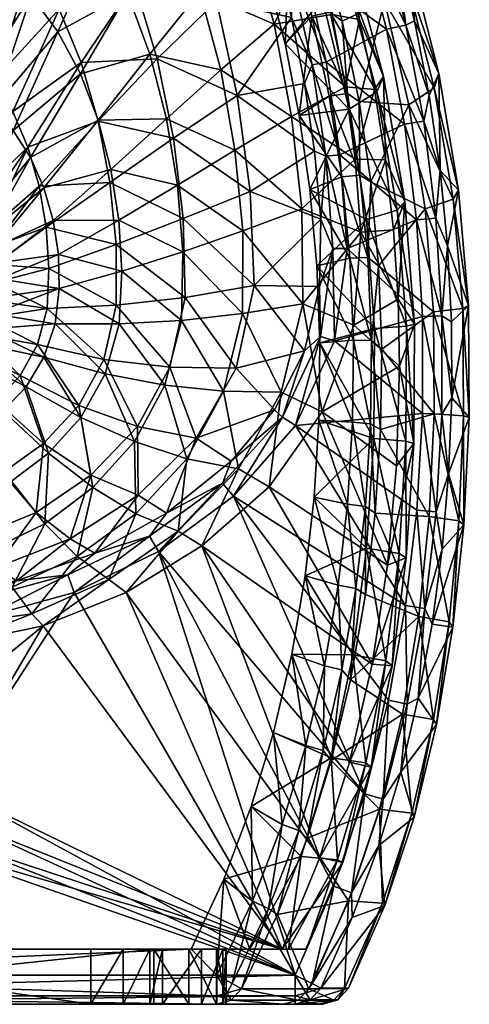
# Model space of a CAD drawing. Header units: inches. Extents: x -197 to 197, y -220 to 337.
# Tile 5 of 7: x 42 to 197, y -220 to 119. Entities that reach past the tile are written whole.
import ezdxf

# ---------------------------------------------------------------- set-up
doc = ezdxf.new("R2010")
doc.units = ezdxf.units.IN
doc.header["$MEASUREMENT"] = 0
doc.layers.add('Layer 1', color=7, linetype='Continuous')

# ---------------------------------------------------------------- blocks, each defined once
blk = doc.blocks.new('Bidet a terra MOAI')
at = {"color": 9, "true_color": 0xc0c0c0}
mesh = blk.add_polyface(dxfattribs=at)
corners = [(0, 147.27, -147.57), (12.34, 149.79, -145.63), (0, 162.83, -140.91), (0, 131.28, -153.42), (0, 115.01, -158.43), (8.69, 103.02, -161.12), (24.35, 145.24, -144.8), (35.7, 137.79, -143.53), (17.21, 100.2, -160.66), (25.39, 95.55, -159.92), (46.1, 127.67, -141.93), (33.02, 89.16, -158.93), (55.26, 115.19, -140.13), (0, 98.6, -162.52), (45.22, 177.48, -120.52), (58.18, 163.99, -118.73), (39.89, 81.19, -157.71), (62.98, 100.74, -138.22), (-12.02, 116.4, -136.26), (-32.45, 154.41, -110.79), (-16.63, 165.58, -114.87), (0, 124.07, -135.81), (0, 173, -114.57), (0, 72.16, -148.04), (-23.38, 108.93, -133.22), (-7.59, 70.61, -147.59), (63.27, 104.56, -110.66), (39.74, 87.75, -134.37), (55.64, 122.98, -112.21), (33.3, 98.49, -135.37), (46.42, 139, -113.6), (35.88, 152.05, -114.77), (25.84, 107.26, -136.22), (17.61, 113.73, -136.87), (24.38, 161.66, -115.67), (8.9, 117.69, -137.29), (12.28, 167.53, -116.25), (6.57, 71.31, -147.92), (12.47, 69.48, -147.72), (-19.02, 122.11, -153.03), (-27.5, 117.99, -150.68), (-16.86, 106.04, -158.23), (-24.48, 102.7, -156.27), (-14.4, 89.77, -162.62), (-22.82, 153.44, -140.24), (-20.99, 137.93, -147.03), (-10.86, 141.01, -148.87), (-11.81, 156.98, -142.22), (-9.82, 124.71, -154.66), (-8.67, 108.13, -159.57), (-7.36, 91.32, -163.59)]
mesh.append_faces([[corners[k] for k in face] for face in [(0, 1, 2), (1, 0, 3), (3, 4, 1), (5, 1, 4), (5, 6, 1), (7, 6, 8), (7, 9, 10), (11, 12, 10), (13, 5, 4), (5, 8, 6), (7, 14, 6), (8, 9, 7), (10, 15, 7), (9, 11, 10), (12, 11, 16), (16, 17, 12), (18, 19, 20), (21, 20, 22), (18, 21, 23), (18, 20, 21), (24, 18, 25), (26, 27, 28), (28, 29, 30), (31, 30, 32), (31, 33, 34), (34, 35, 36), (21, 35, 23), (35, 33, 37), (36, 35, 21), (33, 32, 38), (34, 33, 35), (31, 32, 33), (30, 29, 32), (27, 29, 28), (39, 40, 41), (42, 43, 41), (44, 45, 46), (46, 47, 44), (45, 39, 48), (48, 46, 45), (39, 41, 49), (49, 48, 39), (41, 43, 50), (41, 50, 49), (46, 3, 0), (47, 46, 0), (48, 4, 3), (46, 48, 3), (49, 13, 4), (48, 49, 4), (49, 50, 13)]], dxfattribs={"color": 9})
mesh = blk.add_polyface(dxfattribs=at)
corners = [(46.1, 127.67, -141.93), (69.56, 147.47, -116.78), (58.18, 163.99, -118.73), (135.71, 86.03, -50.87), (154.26, 96.26, -19), (129.71, 117.79, -51.81), (55.26, 115.19, -140.13), (79.17, 128.45, -114.78), (86.88, 107.5, -112.81), (62.98, 100.74, -138.22), (94.8, 154.27, -86.48), (121.17, 148.61, -52.83), (143.26, 146.32, -19), (104.17, 128.94, -84.79), (149.57, 121.17, -19), (111.3, 102.05, -83.17), (92.63, 85.25, -110.91), (135.05, 147.9, -410), (125.63, 141.14, -410), (133.52, 111.02, -410), (142.73, 120.62, -410), (138.36, 86.37, -410), (148.67, 93, -410), (125.57, 174.51, -410), (135.68, 120.12, -4.94), (117, 93.21, -42.97), (109.83, 125.73, -44.11), (130.26, 141.58, -5), (99.93, 156.61, -45.21), (55.64, 122.98, -112.21), (46.42, 139, -113.6), (71.54, 155.67, -82.52), (81.6, 131.93, -81), (63.27, 104.56, -110.66), (123.09, 163.97, -5.05), (89.48, 105.92, -79.38), (69.14, 84.42, -109), (140.2, 97.39, -4.87), (146.34, 126.41, -314.14), (134.01, 163.21, -314.28), (155.54, 88.54, -314), (154.33, 135.22, -215.66), (148.95, 121.93, -407.71), (141.2, 149.68, -407.67), (144.82, 149.67, -401.78), (135.86, 134.8, -1.33), (140.62, 136.33), (147.61, 104.78), (142.76, 103.83, -1.31), (126.56, 165.16, -1.35)]
mesh.append_faces([[corners[k] for k in face] for face in [(0, 1, 2), (3, 4, 5), (6, 7, 1), (8, 7, 9), (0, 6, 1), (7, 10, 1), (6, 9, 7), (11, 5, 12), (11, 10, 13), (13, 7, 8), (12, 5, 14), (7, 13, 10), (13, 15, 5), (15, 8, 16), (13, 5, 11), (5, 4, 14), (8, 15, 13), (15, 3, 5), (17, 18, 19), (20, 21, 22), (17, 19, 20), (20, 19, 21), (23, 18, 17), (24, 25, 26), (27, 26, 28), (27, 24, 26), (29, 30, 31), (32, 31, 28), (33, 29, 32), (27, 28, 34), (32, 29, 31), (32, 26, 35), (36, 33, 35), (26, 32, 28), (25, 24, 37), (35, 33, 32), (35, 26, 25), (38, 18, 39), (19, 38, 40), (39, 41, 38), (38, 19, 18), (17, 20, 42), (17, 42, 43), (43, 42, 44), (45, 46, 47), (47, 48, 45), (49, 45, 27), (45, 49, 46), (45, 24, 27), (48, 37, 24), (45, 48, 24)]], dxfattribs={"color": 9})
mesh = blk.add_polyface(dxfattribs=at)
corners = [(149.57, 121.17, -19), (154.26, 96.26, -19), (159.08, 119.48, -19), (164.22, 95.26, -19), (157.57, 71.25, -19), (152.61, 143.7, -19), (144.63, 167.89, -19), (143.26, 146.32, -19), (135.71, 86.03, -50.87), (147.61, 104.78), (140.62, 136.33), (168.45, 116.07), (174.63, 83.37), (152.33, 72.81), (159.99, 148.47), (186.48, 100.85, -107.51), (178.01, 118.93, -9.21), (176.36, 140.79, -107.51), (186.88, 67.43, -9.06), (183.09, 93.26, -9.13), (156.59, 160.77, -305.12), (167.69, 125.74, -305.12), (175.19, 134.18, -206.57), (184.86, 95.93, -206.57), (176.08, 89.99, -305.12), (171.54, 144.43, -9.3), (162.46, 171.48, -206.57), (144.82, 149.67, -401.78), (153.17, 118.89, -401.91), (158.95, 91.17, -402.02), (193.25, 60.56, -107.51), (156, 142.3, -116.62), (167.35, 99.77, -116.76), (168.1, 71.06, -19), (155.54, 88.54, -314), (146.34, 126.41, -314.14), (165.06, 94.55, -215.66), (154.33, 135.22, -215.66), (140.05, 174.5, -215.67), (174.7, 56.75, -116.88), (166.53, 150.39, -2.69), (175.06, 117.53, -2.65), (181.29, 84.4, -2.62), (142.73, 120.62, -410), (148.67, 93, -410), (154.92, 93.94, -407.75), (159.24, 65.74, -407.78), (148.95, 121.93, -407.71), (142.76, 103.83, -1.31)]
mesh.append_faces([[corners[k] for k in face] for face in [(0, 1, 2), (3, 1, 4), (0, 2, 5), (3, 2, 1), (6, 7, 5), (5, 7, 0), (4, 1, 8), (9, 10, 11), (11, 12, 9), (9, 12, 13), (14, 11, 10), (15, 16, 17), (15, 18, 19), (20, 21, 22), (23, 21, 24), (16, 25, 17), (22, 17, 26), (21, 20, 27), (16, 15, 19), (27, 28, 21), (23, 15, 22), (21, 28, 29), (17, 22, 15), (29, 24, 21), (21, 23, 22), (23, 30, 15), (2, 31, 5), (32, 3, 33), (34, 35, 36), (32, 31, 2), (31, 6, 5), (31, 37, 38), (32, 2, 3), (36, 37, 32), (37, 31, 32), (36, 35, 37), (36, 32, 39), (14, 40, 41), (41, 11, 14), (41, 40, 25), (12, 11, 42), (41, 42, 11), (41, 16, 19), (42, 41, 19), (25, 16, 41), (43, 44, 45), (45, 44, 46), (47, 43, 45), (28, 27, 47), (29, 28, 45), (47, 45, 28), (13, 48, 9)]], dxfattribs={"color": 9})
mesh = blk.add_polyface(dxfattribs=at)
corners = [(-0.24, 64.91, -200), (9.39, 62.19, -203.54), (10.73, 63.2, -200), (5.61, 64.52, -168.07), (0, 65, -168.11), (10.9, 63.26, -167.97), (-4.84, 64.57, -167.9), (-9.39, 63.64, -167.68), (-10.98, 63.08, -200), (0, 81.93, -165.74), (8.69, 103.02, -161.12), (0, 98.6, -162.52), (62.98, 100.74, -138.22), (39.89, 81.19, -157.71), (45.77, 71.84, -156.32), (17.21, 100.2, -160.66), (25.39, 95.55, -159.92), (33.02, 89.16, -158.93), (15.98, 61.11, -167.79), (20.68, 58.22, -167.56), (24.76, 54.74, -167.31), (28.38, 50.44, -166.98), (-7.59, 70.61, -147.59), (-12.02, 116.4, -136.26), (0, 72.16, -148.04), (-14.17, 67.19, -146.98), (-23.38, 108.93, -133.22), (8.9, 117.69, -137.29), (6.57, 71.31, -147.92), (17.61, 113.73, -136.87), (12.47, 69.48, -147.72), (25.84, 107.26, -136.22), (33.3, 98.49, -135.37), (17.76, 66.53, -147.39), (39.74, 87.75, -134.37), (22.43, 62.46, -146.96), (44.95, 75.42, -133.25), (26.28, 57.87, -146.52), (63.27, 104.56, -110.66), (-21.07, 87.25, -161.17), (-17.02, 71.7, -165.35), (-11.48, 73.35, -166.17), (-5.81, 74.33, -166.69), (-14.4, 89.77, -162.62), (-24.48, 102.7, -156.27), (-17.57, 60.27, -167.21), (-13.63, 62.21, -167.45), (-22.41, 69.38, -164.23), (-7.36, 91.32, -163.59), (0, 59.89, -154.74), (11.98, 56.95, -154.45)]
mesh.append_faces([[corners[k] for k in face] for face in [(0, 1, 2), (0, 3, 4), (3, 2, 5), (3, 0, 2), (6, 7, 8), (0, 6, 8), (6, 0, 4), (9, 10, 11), (4, 10, 9), (12, 13, 14), (3, 15, 10), (4, 3, 10), (16, 15, 5), (3, 5, 15), (17, 16, 18), (5, 18, 16), (13, 17, 19), (18, 19, 17), (19, 20, 13), (21, 14, 13), (22, 23, 24), (22, 25, 26), (27, 28, 24), (29, 30, 28), (31, 32, 33), (31, 33, 30), (32, 34, 35), (32, 35, 33), (34, 36, 37), (37, 35, 34), (34, 38, 36), (39, 40, 41), (42, 6, 4), (43, 44, 39), (45, 46, 47), (41, 42, 43), (46, 7, 40), (41, 43, 39), (40, 47, 46), (7, 6, 41), (42, 48, 43), (41, 40, 7), (48, 9, 11), (42, 4, 9), (48, 42, 9), (42, 41, 6), (25, 22, 49), (24, 49, 22), (30, 33, 50), (28, 30, 50), (28, 49, 24)]], dxfattribs={"color": 9})
mesh = blk.add_polyface(dxfattribs=at)
corners = [(76.24, 50.26, -132.82), (98.27, 39.41, -107.53), (96.4, 62.34, -109.14), (69.1, 84.77, -136.31), (45.77, 71.84, -156.32), (50.42, 61.38, -154.87), (62.98, 100.74, -138.22), (92.63, 85.25, -110.91), (86.88, 107.5, -112.81), (73.52, 67.78, -134.49), (53.67, 50.13, -153.47), (135.71, 86.03, -50.87), (139.25, 54.17, -49.99), (157.57, 71.25, -19), (111.3, 102.05, -83.17), (116.18, 74.36, -81.64), (139.62, 21.46, -48.91), (159.59, 46.18, -19), (118.88, 46.61, -80.23), (55.44, 38.47, -152.22), (77.28, 32.73, -131.35), (152.99, 65.19, -410), (138.36, 86.37, -410), (141.99, 60.89, -410), (148.67, 93, -410), (75.26, 41.85, -105.55), (51.2, 47.89, -130.81), (73.13, 63.28, -107.28), (122.89, 27.79, -40.71), (121.46, 60.15, -41.82), (145.8, 50.62, -4.72), (69.14, 84.42, -109), (48.79, 61.98, -132.05), (143.59, 74.06, -4.8), (117, 93.21, -42.97), (44.95, 75.42, -133.25), (140.2, 97.39, -4.87), (63.27, 104.56, -110.66), (89.48, 105.92, -79.38), (95.07, 78.57, -77.69), (98.36, 50.81, -76), (145.29, 27.46, -4.8), (52.16, 33.65, -129.56), (99.13, 23.66, -74.36), (133.52, 111.02, -410), (155.54, 88.54, -314), (147.46, 72.33, -1.28), (142.76, 103.83, -1.31)]
mesh.append_faces([[corners[k] for k in face] for face in [(0, 1, 2), (3, 4, 5), (4, 3, 6), (3, 7, 8), (3, 5, 9), (7, 9, 2), (10, 0, 9), (3, 8, 6), (9, 7, 3), (11, 12, 13), (11, 14, 15), (5, 10, 9), (15, 7, 2), (9, 0, 2), (12, 16, 17), (7, 15, 14), (12, 15, 18), (0, 10, 19), (18, 2, 1), (0, 20, 1), (15, 12, 11), (2, 18, 15), (19, 20, 0), (18, 16, 12), (21, 22, 23), (21, 24, 22), (25, 26, 27), (28, 29, 30), (31, 27, 32), (33, 29, 34), (32, 27, 26), (32, 35, 31), (36, 33, 34), (31, 35, 37), (38, 34, 39), (39, 27, 31), (29, 33, 30), (39, 31, 38), (29, 40, 39), (40, 25, 27), (29, 39, 34), (28, 30, 41), (42, 26, 25), (40, 27, 39), (40, 29, 28), (43, 25, 40), (22, 44, 45), (22, 45, 23), (46, 36, 47), (46, 33, 36), (33, 46, 30)]], dxfattribs={"color": 9})
mesh = blk.add_polyface(dxfattribs=at)
corners = [(168.1, 71.06, -19), (157.57, 71.25, -19), (159.59, 46.18, -19), (170.8, 46.92, -19), (172.38, 23.09, -19), (164.22, 95.26, -19), (139.25, 54.17, -49.99), (152.33, 72.81), (178.71, 50.38), (154.82, 40.47), (174.63, 83.37), (180.75, 17.11), (144.36, 34.59, -410), (155.75, 37.17, -410), (141.99, 60.89, -410), (152.99, 65.19, -410), (181.72, 54.18, -305.12), (191.37, 57.56, -206.57), (176.08, 89.99, -305.12), (193.25, 60.56, -107.51), (186.88, 67.43, -9.06), (186.48, 100.85, -107.51), (184.6, 18.72, -305.12), (165.68, 34.55, -402.2), (196.66, 20.82, -107.51), (189.43, 41.44, -9), (184.86, 95.93, -206.57), (158.95, 91.17, -402.02), (163.05, 63.46, -402.13), (194.69, 19.8, -206.57), (174.7, 56.75, -116.88), (167.35, 99.77, -116.76), (172.06, 53.72, -215.67), (161.53, 50.54, -313.87), (155.54, 88.54, -314), (165.06, 94.55, -215.66), (178.05, 14.48, -116.96), (175.27, 13.71, -215.67), (185.39, 50.99, -2.59), (181.29, 84.4, -2.62), (187.45, 17.31, -2.57), (183.09, 93.26, -9.13), (162, 37.35, -407.81), (159.24, 65.74, -407.78), (148.67, 93, -410), (154.92, 93.94, -407.75), (149.97, 40.5, -1.26), (147.46, 72.33, -1.28), (142.76, 103.83, -1.31), (145.8, 50.62, -4.72), (145.29, 27.46, -4.8)]
mesh.append_faces([[corners[k] for k in face] for face in [(0, 1, 2), (0, 2, 3), (3, 2, 4), (5, 1, 0), (1, 6, 2), (7, 8, 9), (7, 10, 8), (9, 8, 11), (12, 13, 14), (13, 15, 14), (16, 17, 18), (19, 20, 21), (22, 16, 23), (24, 25, 19), (20, 19, 25), (17, 19, 26), (18, 27, 28), (28, 16, 18), (18, 17, 26), (16, 28, 23), (17, 24, 19), (16, 29, 17), (30, 31, 0), (32, 33, 34), (30, 3, 4), (30, 0, 3), (30, 32, 35), (33, 14, 34), (32, 34, 35), (14, 33, 12), (36, 32, 30), (37, 33, 32), (10, 38, 8), (38, 10, 39), (8, 38, 40), (38, 25, 40), (38, 20, 25), (39, 41, 20), (38, 39, 20), (15, 13, 42), (15, 42, 43), (43, 44, 15), (28, 27, 43), (45, 43, 27), (23, 28, 42), (43, 42, 28), (46, 47, 9), (7, 47, 48), (46, 49, 47), (47, 7, 9), (46, 50, 49)]], dxfattribs={"color": 9})
mesh = blk.add_polyface(dxfattribs=at)
corners = [(28.05, 40.22, -205), (31.72, 40.88, -203.54), (22.98, 48.93, -205), (24.28, 53.13, -203.54), (15.11, 55.71, -205), (33.54, 30, -203.54), (28.26, 50.79, -200), (20.5, 58.35, -200), (9.39, 62.19, -203.54), (33.39, 41.03, -200), (35, 30, -200), (20.68, 58.22, -167.56), (15.98, 61.11, -167.79), (24.76, 54.74, -167.31), (34.52, 35.6, -166.3), (31.21, 45.82, -166.7), (28.38, 50.44, -166.98), (33.26, 40.88, -166.47), (39.89, 81.19, -157.71), (45.77, 71.84, -156.32), (53.67, 50.13, -153.47), (50.42, 61.38, -154.87), (55.44, 38.47, -152.22), (17.84, 47.47, -205), (22.93, 39.83, -205), (25, 30, -205), (29.28, 52.56, -146.05), (44.95, 75.42, -133.25), (31.48, 46.81, -145.59), (26.28, 57.87, -146.52), (48.79, 61.98, -132.05), (32.9, 40.94, -145.2), (51.2, 47.89, -130.81), (52.16, 33.65, -129.56), (33.53, 34.95, -144.87), (17.54, 47.77, -165.48), (23.04, 39.66, -163.06), (22.43, 62.46, -146.96), (11.98, 56.95, -154.45), (17.76, 66.53, -147.39), (26.59, 37.12, -152.32), (21.34, 48.89, -153.58), (25, 30, -161.03)]
mesh.append_faces([[corners[k] for k in face] for face in [(0, 1, 2), (3, 4, 2), (2, 1, 3), (0, 5, 1), (3, 6, 7), (8, 3, 7), (9, 6, 1), (3, 1, 6), (10, 9, 1), (11, 12, 7), (13, 7, 6), (7, 13, 11), (10, 14, 9), (6, 15, 16), (9, 17, 15), (17, 9, 14), (9, 15, 6), (16, 13, 6), (18, 13, 16), (19, 16, 15), (20, 21, 17), (15, 21, 19), (21, 15, 17), (22, 20, 14), (17, 14, 20), (4, 23, 2), (2, 24, 0), (24, 25, 0), (23, 24, 2), (26, 27, 28), (26, 29, 27), (30, 28, 27), (28, 30, 31), (32, 33, 34), (32, 31, 30), (31, 32, 34), (23, 35, 24), (36, 25, 24), (35, 36, 24), (37, 38, 39), (31, 34, 40), (40, 36, 41), (42, 36, 40), (28, 41, 26), (41, 36, 35), (41, 29, 26), (41, 35, 38), (31, 40, 28), (28, 40, 41), (29, 41, 37), (41, 38, 37)]], dxfattribs={"color": 9})
mesh = blk.add_polyface(dxfattribs=at)
corners = [(157.18, 14.11, -19), (172.38, 23.09, -19), (159.59, 46.18, -19), (172.88, 0, -19), (146.29, -15.81, -19), (139.62, 21.46, -48.91), (132.16, -9.05, -47.31), (118.88, 46.61, -80.23), (118.82, 18.06, -78.7), (112.25, -8.67, -76.84), (150.47, 8.65), (154.82, 40.47), (180.75, 17.11), (180.79, -16.38), (145.42, 7.94, -410), (156.99, 8.94, -410), (144.36, 34.59, -410), (156.73, -19.39, -410), (155.75, 37.17, -410), (190.86, -11.01, -8.96), (190.76, 15.28, -8.97), (196.66, 20.82, -107.51), (196.91, -17.76, -107.51), (184.6, 18.72, -305.12), (166.79, 5.85, -402.24), (184.81, -16.53, -305.13), (189.43, 41.44, -9), (194.69, 19.8, -206.57), (191.37, 57.56, -206.57), (181.72, 54.18, -305.12), (165.68, 34.55, -402.2), (194.96, -17.14, -206.57), (116.6, -0.78, -39.66), (122.89, 27.79, -40.71), (140.17, 5.19, -5.14), (145.29, 27.46, -4.8), (129.79, -15.13, -5.7), (178.05, 14.48, -116.96), (174.7, 56.75, -116.88), (161.53, 50.54, -313.87), (164.29, 12.99, -313.81), (164.04, -24.99, -313.81), (175.27, 13.71, -215.67), (172.06, 53.72, -215.67), (177.8, -26.74, -116.99), (175.08, -25.93, -215.69), (187.45, 17.31, -2.57), (178.71, 50.38), (187.48, -16.58, -2.57), (163.23, 8.75, -407.82), (162.94, -19.94, -407.83), (162, 37.35, -407.81), (166.38, -21.9, -402.26), (145.69, 10.14, -1.35), (132.56, -17.65, -1.55), (137.07, -20.52), (149.97, 40.5, -1.26)]
mesh.append_faces([[corners[k] for k in face] for face in [(0, 1, 2), (3, 1, 0), (0, 4, 3), (2, 5, 0), (6, 4, 5), (5, 7, 8), (5, 4, 0), (6, 8, 9), (8, 6, 5), (10, 11, 12), (10, 12, 13), (14, 15, 16), (17, 15, 14), (15, 18, 16), (19, 20, 21), (19, 21, 22), (23, 24, 25), (26, 21, 20), (27, 21, 28), (27, 29, 23), (24, 23, 30), (27, 22, 21), (23, 31, 27), (32, 33, 34), (33, 35, 34), (32, 34, 36), (37, 38, 1), (39, 40, 16), (40, 41, 14), (37, 1, 3), (37, 42, 43), (39, 42, 40), (40, 14, 16), (44, 42, 37), (45, 40, 42), (46, 12, 47), (19, 48, 46), (46, 48, 12), (46, 20, 19), (46, 26, 20), (15, 49, 18), (49, 15, 50), (49, 51, 18), (24, 30, 49), (51, 49, 30), (24, 49, 52), (34, 53, 54), (55, 53, 10), (56, 10, 53), (11, 10, 56), (53, 34, 35), (56, 53, 35)]], dxfattribs={"color": 9})
mesh = blk.add_polyface(dxfattribs=at)
corners = [(55.7, 26.77, -151.21), (77.28, 32.73, -131.35), (55.44, 38.47, -152.22), (63.16, -17.77, -126.93), (67.25, -41.92, -100.53), (81.57, -26.03, -102.2), (54.3, 14.59, -150.3), (76.32, 14.53, -129.91), (92.06, -6.58, -104.05), (71.5, -2.72, -128.39), (97.76, 15.72, -105.87), (50.41, 3, -149.36), (98.27, 39.41, -107.53), (118.82, 18.06, -78.7), (118.88, 46.61, -80.23), (112.25, -8.67, -76.84), (99.63, -31.94, -74.82), (117.39, -35.49, -45.32), (104.81, -61.97, -19), (127.95, -41.61, -19), (82.11, -50.89, -72.93), (96.67, -56.93, -43.36), (52.03, -30.09, -125.63), (51.61, 19.79, -128.34), (75.37, 20.93, -103.86), (71.04, 2.28, -102.28), (62.49, -13.62, -100.84), (48.26, 7.37, -127.2), (102.91, -24.87, -38.7), (116.6, -0.78, -39.66), (129.79, -15.13, -5.7), (52.16, 33.65, -129.56), (99.13, 23.66, -74.36), (98.36, 50.81, -76), (122.89, 27.79, -40.71), (75.26, 41.85, -105.55), (93.82, -0.42, -72.81), (114.92, -32.76, -6.49), (82.85, -44.53, -37.89), (92.59, -50.71, -7.26), (82.7, -20.86, -71.4), (66.57, -37.6, -70.2), (50.29, -26.71, -99.61), (59.5, -59.59, -37.24), (115.7, -44.81), (89.88, -63.88), (111.95, -40.41, -1.84), (86.81, -58.6, -2.09)]
mesh.append_faces([[corners[k] for k in face] for face in [(0, 1, 2), (3, 4, 5), (0, 6, 7), (8, 9, 5), (8, 10, 7), (9, 11, 3), (10, 12, 1), (13, 12, 10), (7, 10, 1), (12, 13, 14), (0, 7, 1), (15, 10, 8), (9, 8, 7), (10, 15, 13), (16, 17, 15), (6, 9, 7), (16, 8, 5), (3, 5, 9), (17, 18, 19), (8, 16, 15), (16, 20, 21), (20, 5, 4), (4, 3, 22), (16, 21, 17), (5, 20, 16), (23, 24, 25), (26, 27, 25), (28, 29, 30), (23, 31, 24), (32, 33, 34), (24, 35, 32), (24, 31, 35), (32, 29, 36), (36, 25, 24), (29, 32, 34), (28, 30, 37), (38, 28, 39), (36, 24, 32), (36, 28, 40), (40, 26, 25), (28, 36, 29), (39, 28, 37), (40, 25, 36), (40, 38, 41), (41, 42, 26), (38, 40, 28), (41, 26, 40), (43, 41, 38), (44, 45, 46), (46, 39, 37), (47, 39, 46)]], dxfattribs={"color": 9})
mesh = blk.add_polyface(dxfattribs=at)
corners = [(31.72, 40.88, -203.54), (33.54, 30, -203.54), (35, 30, -200), (35, 30, -166.19), (34.52, 35.6, -166.3), (36.45, -15.47, -147.72), (52.03, -30.09, -125.63), (44.3, -7.14, -148.48), (63.16, -17.77, -126.93), (50.41, 3, -149.36), (23.04, 3.75, -166.17), (71.5, -2.72, -128.39), (54.3, 14.59, -150.3), (55.7, 26.77, -151.21), (55.44, 38.47, -152.22), (34.36, 23.75, -166.17), (32.84, 18, -166.16), (30.45, 12.75, -166.16), (27.19, 8, -166.16), (20, -24.44, -147.81), (39.25, -39.72, -124.63), (50.74, -54.36, -99.2), (67.25, -41.92, -100.53), (25.05, -46.57, -123.92), (32.38, -63.24, -98.21), (33.39, 18.97, -200), (36.13, -36.76, -98.63), (24.44, -18.88, -124.56), (34.01, -12.11, -125.27), (47.81, -50.45, -69.24), (27.3, -58.92, -68.58), (50.29, -26.71, -99.61), (42.28, -3.3, -126.16), (62.49, -13.62, -100.84), (48.26, 7.37, -127.2), (51.61, 19.79, -128.34), (71.04, 2.28, -102.28), (52.16, 33.65, -129.56), (33.38, 28.84, -144.61), (33.53, 34.95, -144.87), (32.45, 22.61, -144.42), (30.24, 16.51, -144.4), (27.1, 11.15, -144.37), (22.77, 6.34, -144.34), (66.57, -37.6, -70.2), (59.5, -59.59, -37.24), (30, 30, -205), (31.72, 19.12, -203.54), (28.26, 9.21, -200), (26.5, 23.91, -151.53)]
mesh.append_faces([[corners[k] for k in face] for face in [(0, 1, 2), (2, 3, 4), (5, 6, 7), (8, 9, 7), (7, 10, 5), (6, 8, 7), (9, 11, 12), (13, 14, 3), (4, 3, 14), (3, 15, 13), (13, 15, 16), (16, 12, 13), (12, 16, 17), (17, 9, 12), (9, 17, 18), (19, 20, 5), (18, 7, 9), (7, 18, 10), (21, 22, 6), (5, 20, 6), (20, 23, 24), (20, 21, 6), (3, 2, 15), (25, 16, 15), (2, 25, 15), (16, 25, 17), (26, 27, 28), (26, 29, 30), (28, 31, 26), (31, 32, 33), (34, 33, 32), (32, 31, 28), (34, 35, 36), (37, 35, 38), (38, 39, 37), (40, 38, 35), (40, 35, 41), (34, 41, 35), (41, 34, 42), (32, 42, 34), (42, 32, 43), (44, 45, 29), (28, 43, 32), (29, 26, 31), (29, 31, 44), (25, 2, 1), (46, 47, 1), (47, 25, 1), (47, 48, 25), (49, 38, 40), (39, 38, 49)]], dxfattribs={"color": 9})
mesh = blk.add_polyface(dxfattribs=at)
corners = [(171.88, -34.37, -19), (146.29, -15.81, -19), (168.73, -68.63, -19), (127.95, -41.61, -19), (172.88, 0, -19), (117.39, -35.49, -45.32), (132.16, -9.05, -47.31), (112.25, -8.67, -76.84), (150.47, 8.65), (180.79, -16.38), (137.07, -20.52), (174.99, -82.59), (115.7, -44.81), (178.87, -49.65), (156.73, -19.39, -410), (145.42, 7.94, -410), (145.14, -18.61, -410), (143.51, -45.18, -410), (155.01, -47.57, -410), (196.91, -17.76, -107.51), (195.04, -54.79, -107.52), (189.79, -37.15, -8.94), (183.13, -51.82, -305.21), (184.81, -16.53, -305.13), (166.38, -21.9, -402.26), (190.86, -11.01, -8.96), (194.96, -17.14, -206.57), (194.69, 19.8, -206.57), (184.6, 18.72, -305.12), (193.34, -53.31, -206.64), (166.79, 5.85, -402.24), (164.51, -50.66, -402.31), (177.8, -26.74, -116.99), (178.05, 14.48, -116.96), (164.29, 12.99, -313.81), (175.08, -25.93, -215.69), (164.04, -24.99, -313.81), (175.27, 13.71, -215.67), (175.17, -66.14, -117.08), (161.57, -62.79, -313.83), (172.74, -64.59, -215.78), (187.48, -16.58, -2.57), (185.52, -50.23, -2.56), (180.75, 17.11), (187.53, -63.12, -8.89), (156.99, 8.94, -410), (162.94, -19.94, -407.83), (161.16, -48.43, -407.84), (163.23, 8.75, -407.82), (132.56, -17.65, -1.55), (145.69, 10.14, -1.35), (111.95, -40.41, -1.84), (114.92, -32.76, -6.49), (129.79, -15.13, -5.7), (140.17, 5.19, -5.14)]
mesh.append_faces([[corners[k] for k in face] for face in [(0, 1, 2), (2, 1, 3), (4, 1, 0), (5, 3, 6), (6, 3, 1), (7, 5, 6), (8, 9, 10), (10, 11, 12), (10, 9, 13), (14, 15, 16), (17, 18, 16), (18, 14, 16), (19, 20, 21), (22, 23, 24), (25, 19, 21), (26, 19, 27), (26, 28, 23), (26, 29, 20), (24, 23, 30), (19, 26, 20), (29, 23, 22), (23, 29, 26), (31, 22, 24), (32, 33, 4), (34, 35, 36), (32, 4, 0), (35, 37, 32), (2, 32, 0), (16, 15, 36), (16, 36, 17), (35, 32, 38), (39, 17, 36), (40, 36, 35), (41, 42, 9), (9, 43, 41), (9, 42, 13), (42, 21, 44), (41, 25, 21), (42, 41, 21), (45, 14, 46), (14, 47, 46), (18, 47, 14), (46, 24, 48), (24, 46, 31), (47, 31, 46), (10, 49, 50), (12, 51, 49), (52, 49, 51), (49, 53, 54), (53, 49, 52), (49, 10, 12)]], dxfattribs={"color": 9})
mesh = blk.add_polyface(dxfattribs=at)
corners = [(78.75, -78.08, -19), (145.47, -169.43, -19), (104.81, -61.97, -19), (168.73, -68.63, -19), (127.95, -41.61, -19), (163.45, -102.79, -19), (155.72, -136.5, -19), (96.67, -56.93, -43.36), (117.39, -35.49, -45.32), (178.87, -49.65), (174.99, -82.59), (137.07, -20.52), (115.7, -44.81), (169.06, -115.2), (160.92, -147.45), (89.88, -63.88), (143.51, -45.18, -410), (140.38, -72.37, -410), (151.81, -75.54, -410), (135.77, -99.26, -410), (147.07, -103.29, -410), (155.01, -47.57, -410), (189.95, -88.17, -206.74), (183.13, -51.82, -305.21), (179.57, -86.32, -305.35), (191.28, -90.02, -107.55), (184.08, -88.92, -8.82), (195.04, -54.79, -107.52), (187.53, -63.12, -8.89), (164.51, -50.66, -402.31), (189.79, -37.15, -8.94), (179.36, -114.53, -8.75), (193.34, -53.31, -206.64), (161.19, -78.73, -402.38), (155.95, -108.2, -402.46), (185.61, -123.57, -107.58), (184.62, -121.78, -206.87), (175.17, -66.14, -117.08), (177.8, -26.74, -116.99), (170.31, -103.3, -117.22), (156.77, -99.54, -313.88), (161.57, -62.79, -313.83), (164.04, -24.99, -313.81), (172.74, -64.59, -215.78), (175.08, -25.93, -215.69), (168.21, -101.58, -215.91), (181.57, -83.58, -2.53), (185.52, -50.23, -2.56), (175.53, -116.6, -2.5), (157.89, -76.7, -407.87), (161.16, -48.43, -407.84), (153.05, -104.74, -407.89)]
mesh.append_faces([[corners[k] for k in face] for face in [(0, 1, 2), (3, 4, 5), (5, 2, 6), (5, 4, 2), (7, 2, 8), (9, 10, 11), (12, 13, 14), (14, 15, 12), (10, 13, 12), (16, 17, 18), (17, 19, 20), (20, 18, 17), (18, 21, 16), (22, 23, 24), (25, 26, 27), (27, 26, 28), (24, 23, 29), (30, 27, 28), (31, 26, 25), (32, 22, 25), (32, 25, 27), (29, 33, 24), (23, 22, 32), (24, 33, 34), (22, 35, 25), (24, 36, 22), (3, 5, 37), (3, 37, 38), (5, 39, 37), (40, 17, 41), (42, 43, 41), (37, 43, 44), (45, 43, 39), (16, 41, 17), (39, 43, 37), (41, 45, 40), (45, 41, 43), (40, 19, 17), (46, 9, 47), (10, 46, 48), (46, 10, 9), (46, 26, 31), (46, 28, 26), (47, 28, 46), (49, 50, 21), (49, 21, 18), (49, 18, 51), (18, 20, 51), (29, 50, 33), (49, 33, 50), (33, 49, 34), (51, 34, 49)]], dxfattribs={"color": 9})
mesh = blk.add_polyface(dxfattribs=at)
corners = [(46.33, -85.38, -40.35), (20, -89.11, -48.18), (20, -95.86, -19), (50.13, -89.59, -19), (72.78, -73.6, -41.69), (78.75, -78.08, -19), (96.67, -56.93, -43.36), (39.48, -76.25, -70.17), (20, -78.44, -76.06), (104.81, -61.97, -19), (61.91, -65.7, -71.37), (82.11, -50.89, -72.93), (32.38, -63.24, -98.21), (50.74, -54.36, -99.2), (39.25, -39.72, -124.63), (67.25, -41.92, -100.53), (20, -63.94, -102.36), (25.05, -46.57, -123.92), (20, -45.83, -126.52), (20.64, -43.4, -97.96), (27.3, -58.92, -68.58), (5.87, -62.64, -68.28), (59.5, -59.59, -37.24), (82.85, -44.53, -37.89), (67.94, -64.46, -7.93), (92.59, -50.71, -7.26), (33.97, -69.49, -36.79), (41, -74.01, -8.51), (13.05, -78.64, -8.81), (7.29, -73.81, -36.59), (47.81, -50.45, -69.24), (20, -55.9, -182.9), (20, -114.12, -19), (17.07, -62.56, -185.26), (17.07, -121.63, -19), (17.07, -56.62, -189.93), (10, -62.08, -190.76), (10, -65.32, -186.24), (86.81, -58.6, -2.09), (111.95, -40.41, -1.84), (89.88, -63.88), (60.88, -78.04), (58.7, -72.02, -2.32), (29.95, -86.54), (28.89, -80.03, -2.48), (-2.37, -89.09), (-2.18, -82.44, -2.54)]
mesh.append_faces([[corners[k] for k in face] for face in [(0, 1, 2), (0, 3, 4), (5, 6, 4), (7, 8, 1), (0, 7, 1), (6, 5, 9), (10, 4, 11), (12, 13, 14), (15, 13, 10), (11, 4, 6), (4, 3, 5), (13, 12, 7), (15, 10, 11), (7, 10, 13), (10, 0, 4), (3, 0, 2), (12, 16, 8), (7, 0, 10), (7, 12, 8), (17, 18, 16), (12, 17, 16), (19, 20, 21), (22, 23, 24), (24, 23, 25), (26, 22, 27), (27, 22, 24), (26, 28, 29), (20, 30, 26), (26, 30, 22), (28, 26, 27), (21, 20, 29), (29, 20, 26), (31, 32, 8), (16, 18, 31), (8, 16, 31), (33, 34, 31), (33, 35, 36), (36, 37, 33), (31, 35, 33), (38, 39, 40), (38, 41, 42), (41, 38, 40), (43, 44, 42), (42, 41, 43), (43, 45, 44), (38, 24, 25), (42, 24, 38), (42, 27, 24), (44, 27, 42), (44, 28, 27), (46, 28, 44)]], dxfattribs={"color": 9})
mesh = blk.add_polyface(dxfattribs=at)
corners = [(15.04, -153.88, -19), (17.43, -145, -19), (17.43, -145), (136.93, -220, -10), (88.24, -220, -25), (-88.24, -220, -25), (86.89, -220, -374.52), (109.95, -220, -400), (77.68, -220, -382.38), (91.23, -220, -363.92), (66.54, -220, -385), (-109.95, -220, -400), (121.36, -201, -333.64), (104.68, -201, -259.65), (91.23, -201, -363.92), (-88.24, -201, -25), (88.24, -201, -25), (132.52, -201, -19), (101.13, -201, -410), (86.89, -201, -374.52), (77.68, -201, -382.38), (66.54, -201, -385), (-101.13, -201, -410), (20, -95.86, -19), (20, -114.12, -19), (50.13, -89.59, -19), (78.75, -78.08, -19), (8.51, -160.08, -19), (17.07, -121.63, -19), (-0.39, -162.32, -19), (60.88, -78.04), (89.88, -63.88), (136.93, -210), (14.81, -135.95), (29.95, -86.54), (8.84, -159.77), (14.92, -153.61), (0.24, -162.32), (8.98, -130.11), (-109.95, -210, -410), (109.95, -210, -410), (20, -89.11, -48.18), (20, -78.44, -76.06), (20, -55.9, -182.9), (100.34, -220, -28.13), (109.89, -220, -37.51), (100.34, -201, -28.13), (104.68, -220, -259.65), (-66.54, -201, -385), (136.93, -217.07, -2.92), (-136.93, -220, -10), (-136.93, -217.07, -2.93), (109.95, -217.07, -407.08), (-109.95, -217.07, -407.07)]
mesh.append_faces([[corners[k] for k in face] for face in [(0, 1, 2), (3, 4, 5), (6, 7, 8), (6, 9, 7), (10, 7, 11), (10, 8, 7), (12, 13, 14), (15, 16, 17), (14, 18, 12), (18, 19, 20), (14, 19, 18), (18, 21, 22), (20, 21, 18), (23, 24, 25), (25, 17, 26), (17, 0, 27), (17, 25, 1), (28, 1, 24), (27, 29, 17), (1, 0, 17), (1, 25, 24), (30, 31, 32), (33, 34, 2), (30, 32, 2), (35, 36, 32), (36, 2, 32), (37, 35, 32), (2, 34, 30), (38, 34, 33), (18, 39, 40), (1, 33, 2), (41, 42, 24), (23, 41, 24), (43, 28, 24), (5, 4, 16), (4, 44, 16), (45, 46, 44), (44, 46, 16), (14, 13, 9), (13, 47, 9), (20, 19, 8), (9, 6, 14), (8, 19, 6), (21, 20, 10), (20, 8, 10), (6, 19, 14), (21, 10, 48), (49, 3, 50), (49, 51, 32), (39, 52, 40), (52, 53, 7)]], dxfattribs={"color": 9})
mesh = blk.add_polyface(dxfattribs=at)
corners = [(-104.68, -201, -259.65), (-112.03, -201, -154.68), (-140.87, -201, -181.52), (-140.68, -201, -104.85), (-113.24, -201, -49.56), (-132.52, -201, -19), (-121.36, -201, -333.64), (-101.13, -201, -410), (-91.23, -201, -363.92), (-134.65, -201, -256.23), (-88.24, -201, -25), (132.52, -201, -19), (66.54, -201, -385), (-66.54, -201, -385), (-77.68, -201, -382.38), (-86.89, -201, -374.52), (-109.89, -201, -37.51), (-100.35, -201, -28.13), (-67.96, -81.78, -19), (-79.27, -76.1, -19), (-56.38, -86.57, -19), (-155.78, -136.7, -19), (-145.47, -169.43, -19), (-90.02, -69.78, -19), (-17.57, -145, -19), (-20, -114.12, -19), (-44.53, -90.48, -19), (-32.4, -93.51, -19), (-15.07, -153.61, -19), (-8.98, -159.77, -19), (-0.39, -162.32, -19), (-17.57, -145), (-65.04, -75.48), (-34.31, -85.34), (-150.25, -179.33), (-93.28, -60.18), (-136.93, -210), (-15.18, -153.88), (-8.65, -160.08), (0.24, -162.32), (-109.95, -210, -410), (-112.22, -177.3, -410), (-122.32, -184.39, -410), (-121.65, -152.32, -410), (-129.24, -127.19, -410), (-132.51, -157.88, -410), (-140.73, -130.64, -410), (-139.02, -169.07, -314.03), (-149.38, -135.03, -313.94), (-138.13, -160.23, -407.93), (-127.8, -187.06, -407.94), (-130.89, -188.89, -402.59), (-115.31, -212.91, -407.92), (-141.11, -162.55, -402.58)]
mesh.append_faces([[corners[k] for k in face] for face in [(0, 1, 2), (3, 4, 5), (6, 7, 8), (9, 6, 0), (2, 1, 3), (5, 10, 11), (9, 0, 2), (12, 13, 7), (7, 14, 15), (13, 14, 7), (15, 8, 7), (8, 0, 6), (4, 3, 1), (5, 16, 17), (4, 16, 5), (5, 17, 10), (5, 18, 19), (5, 20, 18), (21, 22, 23), (5, 19, 22), (22, 19, 23), (24, 25, 26), (26, 20, 24), (26, 25, 27), (24, 20, 5), (28, 5, 29), (28, 24, 5), (30, 29, 5), (31, 32, 33), (32, 34, 35), (36, 37, 38), (31, 37, 36), (38, 39, 36), (31, 36, 32), (34, 32, 36), (40, 41, 42), (43, 44, 45), (42, 43, 45), (45, 44, 46), (7, 41, 40), (41, 43, 42), (47, 6, 9), (6, 41, 7), (41, 6, 47), (41, 47, 43), (48, 44, 43), (49, 50, 42), (51, 52, 50), (45, 49, 42), (40, 42, 50), (50, 53, 51)]], dxfattribs={"color": 9})
mesh = blk.add_polyface(dxfattribs=at)
corners = [(-0.39, -162.32, -19), (8.51, -160.08, -19), (8.84, -159.77), (14.92, -153.61), (15.04, -153.88, -19), (17.43, -145), (-8.65, -160.08), (-15.18, -153.88), (-15.07, -153.61, -19), (-8.98, -159.77, -19), (0.24, -162.32), (-17.57, -145, -19), (-17.57, -145), (132.52, -201, -19), (-132.52, -201, -19), (-10, -124.74, -19), (-14.96, -135.95, -19), (-8.32, -129.78, -19), (17.43, -145, -19), (17.07, -121.63, -19), (14.81, -135.95, -19), (-17.07, -121.63, -19), (-20, -114.12, -19), (-32.4, -93.51, -19), (-20, -95.65, -19), (10, -124.74, -19), (8.98, -130.11, -19), (-0.07, -127.5, -19), (-20, -93.17, -31.62), (-32.31, -92.47, -24.41), (-14.96, -135.95), (-34.31, -85.34), (-8.32, -129.78), (-0.07, -127.5), (-2.37, -89.09), (8.98, -130.11), (29.95, -86.54), (136.93, -210), (-136.93, -210), (14.81, -135.95), (10, -65.32, -186.24), (-20, -86.04, -56.11), (-20, -89.97, -43.99), (-20, -81.4, -67.99), (17.07, -62.56, -185.26), (-10, -65.32, -186.24), (-17.07, -62.56, -185.26), (66.54, -220, -385), (-66.54, -220, -385), (-66.54, -201, -385)]
mesh.append_faces([[corners[k] for k in face] for face in [(0, 1, 2), (3, 4, 5), (6, 7, 8), (9, 10, 6), (11, 7, 12), (7, 11, 8), (9, 0, 10), (9, 6, 8), (1, 3, 2), (0, 2, 10), (1, 4, 3), (13, 0, 14), (15, 16, 17), (18, 19, 20), (21, 22, 11), (23, 22, 24), (20, 25, 26), (20, 19, 25), (27, 25, 15), (27, 26, 25), (21, 16, 15), (17, 27, 15), (16, 21, 11), (24, 28, 29), (30, 31, 32), (33, 34, 35), (33, 32, 34), (34, 36, 35), (10, 37, 38), (30, 12, 31), (34, 32, 31), (33, 26, 27), (26, 35, 20), (35, 26, 33), (18, 20, 39), (35, 39, 20), (32, 33, 27), (17, 30, 32), (32, 27, 17), (30, 16, 12), (16, 30, 17), (16, 11, 12), (15, 25, 40), (22, 41, 42), (41, 22, 43), (42, 28, 22), (28, 24, 22), (19, 44, 25), (21, 15, 45), (21, 46, 22), (47, 48, 49)]], dxfattribs={"color": 9})
mesh = blk.add_polyface(dxfattribs=at)
corners = [(132.52, -201, -19), (145.47, -169.43, -19), (78.75, -78.08, -19), (104.81, -61.97, -19), (155.72, -136.5, -19), (150.27, -179.26), (89.88, -63.88), (160.92, -147.45), (136.93, -210), (129.46, -126.35, -410), (140.67, -130.81, -410), (135.77, -99.26, -410), (132.45, -158, -410), (121.82, -151.8, -410), (147.07, -103.29, -410), (177.07, -154.15, -206.99), (173.96, -119.98, -305.51), (166, -152.75, -305.67), (179.57, -86.32, -305.35), (184.62, -121.78, -206.87), (185.61, -123.57, -107.58), (179.36, -114.53, -8.75), (191.28, -90.02, -107.55), (149.34, -135.94, -402.54), (173.32, -139.97, -8.68), (177.88, -155.55, -107.61), (189.95, -88.17, -206.74), (165.78, -165.28, -8.62), (155.95, -108.2, -402.46), (141.09, -162.69, -402.59), (163.13, -138.28, -117.35), (153.39, -171.17, -117.43), (161.26, -136.79, -216.04), (149.38, -135.03, -313.94), (156.77, -99.54, -313.88), (170.31, -103.3, -117.22), (139.02, -169.07, -314.03), (163.45, -102.79, -19), (168.21, -101.58, -215.91), (151.52, -170.2, -216.16), (175.53, -116.6, -2.5), (169.06, -115.2), (174.99, -82.59), (181.57, -83.58, -2.53), (167.24, -149.29, -2.47), (146.54, -132.54, -407.92), (153.05, -104.74, -407.89), (138.17, -160.09, -407.93)]
mesh.append_faces([[corners[k] for k in face] for face in [(0, 1, 2), (3, 1, 4), (5, 6, 7), (5, 8, 6), (9, 10, 11), (12, 9, 13), (12, 10, 9), (10, 14, 11), (15, 16, 17), (18, 16, 19), (20, 21, 22), (23, 17, 16), (24, 20, 25), (21, 20, 24), (19, 20, 26), (24, 25, 27), (28, 16, 18), (19, 15, 25), (16, 28, 23), (19, 25, 20), (16, 15, 19), (17, 23, 29), (30, 31, 32), (9, 11, 33), (33, 11, 34), (30, 35, 4), (13, 33, 36), (33, 34, 32), (37, 4, 35), (4, 1, 30), (38, 30, 32), (30, 38, 35), (33, 39, 36), (32, 34, 38), (32, 39, 33), (9, 33, 13), (40, 41, 42), (21, 40, 43), (7, 41, 44), (40, 44, 41), (27, 44, 24), (40, 21, 24), (44, 40, 24), (14, 45, 46), (10, 45, 14), (47, 45, 10), (47, 10, 12), (28, 46, 23), (45, 23, 46), (23, 45, 29), (47, 29, 45)]], dxfattribs={"color": 9})
mesh = blk.add_polyface(dxfattribs=at)
corners = [(145.08, -220, -206.5), (112.03, -220, -154.68), (146.44, -220, -108.06), (141.09, -162.69, -402.59), (155.36, -184.37, -305.8), (166, -152.75, -305.67), (130.83, -189.02, -402.59), (166.98, -185.18, -207.09), (153.96, -214.56, -207.11), (155.37, -214.49, -107.69), (167.85, -186, -107.63), (177.88, -155.55, -107.61), (177.07, -154.15, -206.99), (145.81, -214.38, -8.64), (156.63, -190.12, -8.61), (165.78, -165.28, -8.62), (141.61, -214.61, -305.77), (151.52, -170.2, -216.16), (161.26, -136.79, -216.04), (153.39, -171.17, -117.43), (140.87, -201, -181.53), (140.68, -201, -104.85), (132.52, -201, -19), (145.47, -169.43, -19), (163.13, -138.28, -117.35), (134.65, -201, -256.23), (139.02, -169.07, -314.03), (160.92, -147.45), (156.4, -181.61, -2.45), (150.27, -179.26), (167.24, -149.29, -2.47), (142.75, -212.87, -2.4), (136.93, -210), (140.66, -216, -2.92), (136.93, -217.07, -2.92), (142.17, -218.48, -9.2), (136.93, -220, -10), (150.28, -218.53, -206.86), (151.69, -218.51, -107.84), (137.98, -218.55, -305.12), (132.87, -220, -304.19), (138.17, -160.09, -407.93)]
mesh.append_faces([[corners[k] for k in face] for face in [(0, 1, 2), (3, 4, 5), (3, 6, 4), (7, 8, 9), (7, 9, 10), (10, 11, 12), (9, 13, 10), (14, 15, 10), (7, 5, 4), (7, 10, 12), (11, 10, 15), (14, 10, 13), (16, 8, 4), (7, 12, 5), (7, 4, 8), (16, 4, 6), (17, 18, 19), (19, 20, 17), (21, 19, 22), (22, 19, 23), (19, 24, 23), (20, 19, 21), (25, 17, 20), (26, 17, 25), (27, 28, 29), (15, 28, 30), (14, 31, 28), (31, 32, 29), (31, 14, 13), (29, 28, 31), (28, 15, 14), (30, 28, 27), (33, 34, 32), (33, 13, 35), (31, 13, 33), (35, 36, 34), (32, 31, 33), (33, 35, 34), (37, 38, 8), (36, 38, 2), (16, 37, 8), (0, 2, 37), (39, 37, 16), (9, 35, 13), (36, 35, 38), (38, 35, 9), (38, 9, 8), (40, 0, 39), (38, 37, 2), (37, 39, 0), (3, 41, 6)]], dxfattribs={"color": 9})
mesh = blk.add_polyface(dxfattribs=at)
corners = [(109.95, -220, -400), (91.23, -220, -363.92), (132.87, -220, -304.19), (104.68, -220, -259.65), (112.03, -220, -154.68), (145.08, -220, -206.5), (146.44, -220, -108.06), (113.23, -220, -49.55), (136.93, -220, -10), (100.34, -220, -28.13), (109.89, -220, -37.51), (88.24, -220, -25), (140.87, -201, -181.53), (140.68, -201, -104.85), (112.03, -201, -154.68), (113.23, -201, -49.55), (104.68, -201, -259.65), (134.65, -201, -256.23), (121.36, -201, -333.64), (132.52, -201, -19), (100.34, -201, -28.13), (109.89, -201, -37.51), (88.24, -201, -25), (132.45, -158, -410), (121.82, -151.8, -410), (122.3, -184.45, -410), (112.39, -176.88, -410), (109.95, -210, -410), (101.13, -201, -410), (130.83, -189.02, -402.59), (118.45, -214.61, -402.54), (141.61, -214.61, -305.77), (139.02, -169.07, -314.03), (137.98, -218.55, -305.12), (114.92, -218.55, -401.48), (127.82, -187.01, -407.94), (138.17, -160.09, -407.93), (115.21, -212.86, -408.01), (113.56, -216.07, -407.08), (109.95, -217.07, -407.08)]
mesh.append_faces([[corners[k] for k in face] for face in [(0, 1, 2), (2, 1, 3), (3, 4, 5), (6, 4, 7), (3, 5, 2), (8, 6, 7), (9, 8, 10), (9, 11, 8), (7, 10, 8), (12, 13, 14), (15, 14, 13), (16, 12, 14), (12, 16, 17), (18, 17, 16), (19, 20, 21), (22, 20, 19), (21, 15, 19), (15, 13, 19), (23, 24, 25), (26, 25, 24), (25, 26, 27), (26, 28, 27), (29, 30, 31), (28, 26, 18), (26, 24, 32), (18, 32, 17), (32, 18, 26), (21, 20, 10), (15, 21, 7), (21, 10, 7), (16, 14, 3), (7, 4, 15), (3, 14, 4), (4, 14, 15), (33, 31, 30), (2, 34, 0), (34, 33, 30), (33, 34, 2), (35, 36, 23), (23, 25, 35), (35, 25, 37), (37, 25, 27), (30, 35, 37), (35, 29, 36), (30, 29, 35), (27, 38, 37), (39, 0, 34), (38, 34, 30), (27, 39, 38), (37, 38, 30), (38, 39, 34)]], dxfattribs={"color": 9})
mesh = blk.add_polyface(dxfattribs=at)
corners = [(-145.08, -220, -206.5), (-146.44, -220, -108.06), (-112.03, -220, -154.68), (-132.87, -220, -304.19), (-104.68, -220, -259.65), (-91.23, -220, -363.92), (-113.24, -220, -49.56), (-109.95, -220, -400), (-136.93, -220, -10), (-109.89, -220, -37.51), (-100.35, -220, -28.13), (-88.24, -220, -25), (136.93, -220, -10), (-66.54, -220, -385), (66.54, -220, -385), (-77.68, -220, -382.38), (-86.89, -220, -374.52), (101.13, -201, -410), (-101.13, -201, -410), (-109.95, -210, -410), (-100.35, -201, -28.13), (-109.89, -201, -37.51), (-113.24, -201, -49.56), (-88.24, -201, -25), (88.24, -201, -25), (-86.89, -201, -374.52), (-77.68, -201, -382.38), (-66.54, -201, -385), (-91.23, -201, -363.92), (-112.03, -201, -154.68), (-104.68, -201, -259.65), (136.93, -217.07, -2.92), (-136.93, -217.07, -2.93), (-136.93, -210), (136.93, -210), (-114.92, -218.55, -401.48), (-118.45, -214.61, -402.54), (-137.98, -218.55, -305.12), (-141.61, -214.61, -305.77), (-109.95, -217.07, -407.07), (-113.56, -216.07, -407.08), (-115.31, -212.91, -407.92), (109.95, -217.07, -407.08), (109.95, -220, -400), (-130.89, -188.89, -402.59), (-127.8, -187.06, -407.94)]
mesh.append_faces([[corners[k] for k in face] for face in [(0, 1, 2), (3, 4, 5), (4, 0, 2), (2, 1, 6), (5, 7, 3), (0, 4, 3), (8, 6, 1), (9, 8, 10), (9, 6, 8), (11, 8, 12), (11, 10, 8), (13, 14, 7), (15, 7, 16), (15, 13, 7), (16, 7, 5), (17, 18, 19), (20, 21, 10), (6, 9, 22), (10, 21, 9), (23, 20, 11), (20, 10, 11), (9, 21, 22), (23, 11, 24), (25, 26, 16), (13, 15, 27), (16, 26, 15), (28, 25, 5), (25, 16, 5), (15, 26, 27), (29, 30, 2), (5, 4, 28), (2, 30, 4), (22, 29, 6), (29, 2, 6), (4, 30, 28), (31, 8, 32), (33, 34, 32), (7, 35, 3), (36, 37, 35), (38, 37, 36), (37, 3, 35), (39, 19, 40), (7, 40, 35), (40, 7, 39), (35, 41, 36), (40, 41, 35), (41, 40, 19), (39, 42, 19), (7, 43, 39), (44, 36, 41), (19, 45, 41)]], dxfattribs={"color": 9})

msp = doc.modelspace()

# ---------------------------------------------------------------- block references
at = {"layer": 'Layer 1'}
msp.add_blockref('Bidet a terra MOAI', (0, 0), dxfattribs=at)

doc.saveas('drawing.dxf')
